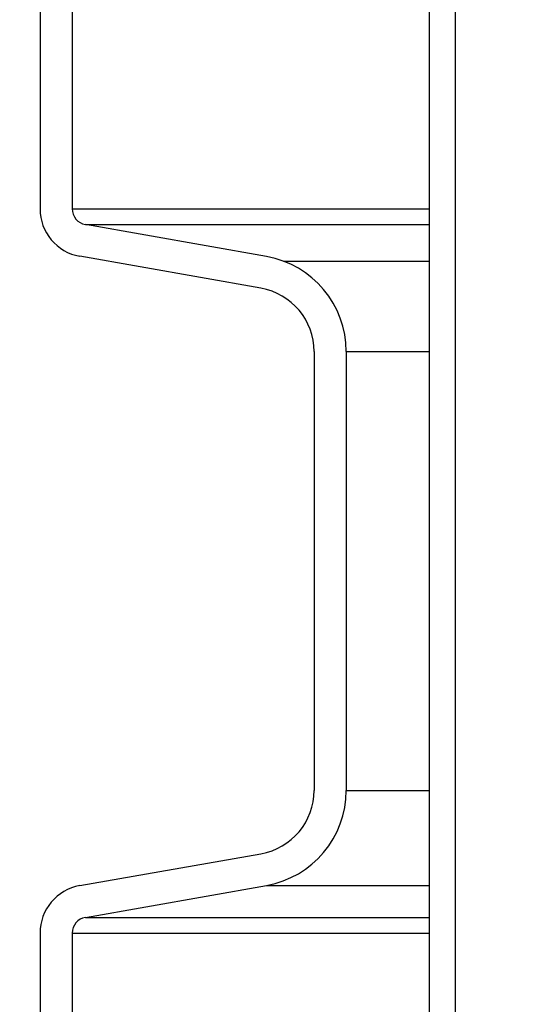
# Model space of a CAD drawing. Extents: x -285 to 5863, y 308 to 3178.
# Tile 247 of 256: x 1594.25 to 1596.24, y 971.95 to 975.77. Entities that reach past the tile are written whole.
import ezdxf

# ---------------------------------------------------------------- set-up
doc = ezdxf.new("R2010")
doc.units = 0
doc.header["$MEASUREMENT"] = 0
doc.header["$PDSIZE"] = 1
doc.layers.get('DEFPOINTS').update_dxf_attribs({"linetype": 'CONTINUOUS'})
for name, color, linetype in [('DIM', 3, 'CONTINUOUS'), ('PEAGRAVEL-HATCH', 3, 'CONTINUOUS'), ('SPILL-BUCKET', 1, 'CONTINUOUS')]:
    doc.layers.add(name, color=color, linetype=linetype)
doc.styles.add('SIMPLEX', font='simplex')
doc.dimstyles.new('DIM64', dxfattribs={"dimscale": 64, "dimtxt": 0.09375, "dimasz": 0.09375, "dimexe": 0.0625, "dimexo": 0.0625, "dimgap": 0.046875, "dimtad": 1, "dimdec": 4, "dimzin": 3, "dimdsep": 46, "dimlunit": 4, "dimtxsty": 'SIMPLEX', "dimcen": 0, "dimclrd": 256, "dimclre": 256, "dimclrt": 256, "dimadec": 0, "dimazin": 0, "dimtfac": 1, "dimtdec": 4, "dimtmove": 0, "dimatfit": 3, "dimfxl": 1, "dimfrac": 2, "dimtolj": 1, "dimtzin": 0, "dimarcsym": 0})

# ---------------------------------------------------------------- blocks, each defined once
blk = doc.blocks.new('*D13')
at = {"layer": 'DEFPOINTS', "color": 0, "transparency": 16777216}
for p in [(1368.5472, 978.296), (2031.7725, 978.0147), (1368.5472, 700.5233)]:
    blk.add_point(p, dxfattribs=at)
at = {"layer": 'DIM', "lineweight": -2, "transparency": 16777216}
for p, q in [((1368.5472, 974.296), (1368.5472, 696.5233)), ((2031.7725, 974.0147), (2031.7725, 696.5233)), ((2025.7725, 700.5233), (1374.5472, 700.5233))]:
    blk.add_line(p, q, dxfattribs=at)
at = {"layer": 'DIM', "transparency": 16777216}
for points in [[(1374.5472, 701.5233), (1374.5472, 699.5233), (1368.5472, 700.5233)], [(2025.7725, 701.5233), (2025.7725, 699.5233), (2031.7725, 700.5233)]]:
    blk.add_solid(points, dxfattribs=at)
at = {"layer": 'DIM', "transparency": 16777216, "insert": (1700.1599, 708.0947), "char_height": 6, "attachment_point": 5, "style": 'SIMPLEX'}
blk.add_mtext('\\A1;55\'-3 1/4" (F.V. TANK SLAB)', dxfattribs=at)

msp = doc.modelspace()

# ---------------------------------------------------------------- hatches: boundary and pattern name
at = {"layer": 'PEAGRAVEL-HATCH'}
h = msp.add_hatch(dxfattribs=at)
h.set_pattern_fill('AR-SAND', color=256, scale=7.5, style=0)
h.set_pattern_definition([(37.5, (526.834, -8e-12), (-0.47245, 14.45118), [0, -11.4, 0, -12.75, 0, -12.1875]), (7.5, (526.834, -8e-12), (13.27333, 21.1661), [0, -6.15, 0, -10.275, 0, -3.9375]), (327.5, (517.609, -8e-12), (23.35606, 0.04244), [0, -3.75, 0, -13.5, 0, -17.625]), (317.5, (517.609, -8e-12), (22.54595, 6.58257), [0, -1.875, 0, -8.85, 0, -10.125])])
h.paths.add_polyline_path([(1600.2726, 960.79968), (1600.14768, 960.79968), (1600.14768, 961.76127), (1600.07024, 961.9894), (1599.86993, 962.12325), (1595.73299, 963.24221), (1595.62577, 963.55806), (1595.62577, 965.20292), (1595.39156, 965.20292), (1595.39156, 966.80415), (1594.3705, 967.23834), (1594.3705, 978.29596), (1575.47615, 978.29596), (1575.46163, 973.7036), (1568.37181, 973.59894), (1568.37181, 935.26579), (1600.26647, 935.25828)])
h.paths.add_polyline_path([(1600.26623, 934.25828), (1568.37181, 934.26579), (1568.37181, 916.52404), (1568.62181, 916.52404), (1570.87181, 915.52328), (1571.87181, 917.52328), (1576.87181, 917.52328), (1577.87181, 915.52328), (1590.87181, 915.52328), (1591.87181, 917.52328), (1596.87181, 917.52328), (1597.87181, 915.52328), (1600.26623, 916.52328)])

# ---------------------------------------------------------------- linework, layer by layer
at = {"layer": 'SPILL-BUCKET', "color": 1, "linetype": 'Continuous'}
for p, q in [((1595.84063, 969.91046), (1595.84063, 984.10802)), ((1595.94056, 969.91046), (1595.94056, 984.10802)), ((1594.32666, 976.22171), (1594.32666, 975.03718)), ((1594.45158, 976.22171), (1594.45158, 975.03718)), ((1595.2068, 974.8516), (1594.50319, 974.97567)), ((1595.18511, 974.72859), (1594.4815, 974.85265)), ((1595.39156, 974.48255), (1595.39156, 972.77906)), ((1595.51647, 974.48255), (1595.51647, 972.77906)), ((1594.4815, 972.40896), (1595.18511, 972.53303)), ((1594.50319, 972.28595), (1595.2068, 972.41001)), ((1594.32666, 972.22444), (1594.32666, 971.03991)), ((1594.45158, 972.22444), (1594.45158, 971.03991))]:
    msp.add_line(p, q, dxfattribs=at)
at = {"layer": 'SPILL-BUCKET', "color": 7}
for p, q in [((1594.45158, 975.03718), (1595.84063, 975.03718)), ((1594.50319, 974.97567), (1595.84063, 974.97567)), ((1595.27322, 974.83347), (1595.84063, 974.83347)), ((1595.51647, 974.48255), (1595.84063, 974.48255)), ((1595.51647, 972.77906), (1595.84063, 972.77906)), ((1595.2068, 972.41001), (1595.84063, 972.41001)), ((1594.50319, 972.28595), (1595.84063, 972.28595)), ((1594.45158, 972.22444), (1595.84063, 972.22444))]:
    msp.add_line(p, q, dxfattribs=at)
at = {"layer": 'SPILL-BUCKET', "color": 1, "linetype": 'Continuous'}
for centre, radius, start, end in [((1594.51403, 975.03718), 0.18737, 180, 260), ((1594.51403, 975.03718), 0.06246, 180, 260), ((1595.14173, 974.48255), 0.37474, 0, 80), ((1595.14173, 974.48255), 0.24983, 0, 80), ((1595.14173, 972.77906), 0.24983, 280, 0), ((1595.14173, 972.77906), 0.37474, 280, 0), ((1594.51403, 972.22444), 0.18737, 100, 180), ((1594.51403, 972.22444), 0.06246, 100, 180)]:
    msp.add_arc(centre, radius, start, end, dxfattribs=at)

# ---------------------------------------------------------------- dimensions: what is measured, and where the dimension line sits
at = {"layer": 'DIM'}
dim = msp.add_linear_dim(base=(1368.54722, 700.52328), p1=(2031.77254, 978.01471), p2=(1368.54722, 978.29596), angle=180, text='<> (F.V. TANK SLAB)', dimstyle='DIM64', dxfattribs=at)
dim.commit()
dim.dimension.update_dxf_attribs({"geometry": '*D13', "text_midpoint": (1700.15988, 708.09471)})

doc.saveas('drawing.dxf')
